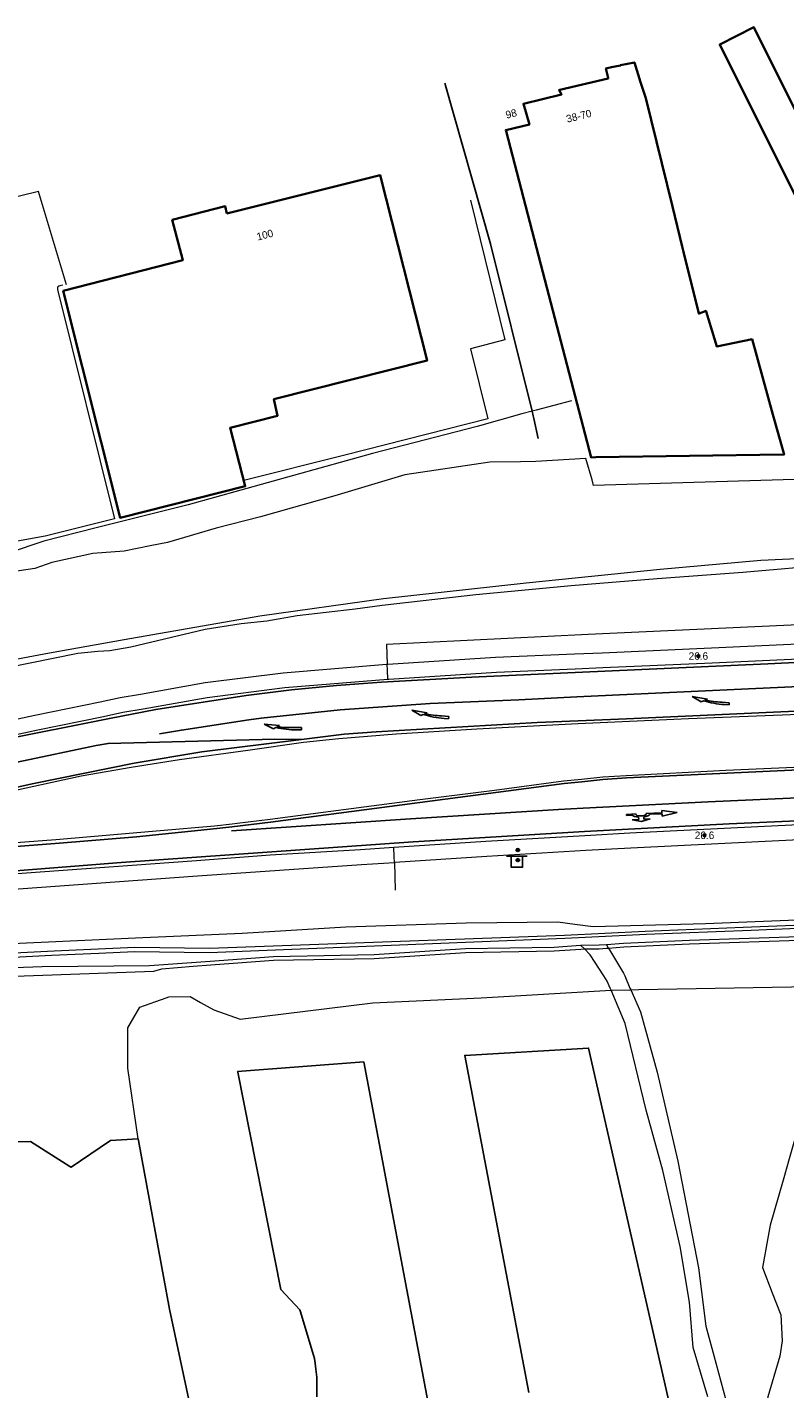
# Model space of a CAD drawing. Header units: metres. Extents: x 169249 to 194689, y 406250 to 412203.
# Tile 52 of 256: x 171207 to 171308, y 406529 to 406711. Entities that reach past the tile are written whole.
import ezdxf
from ezdxf.enums import TextEntityAlignment as Align

# ---------------------------------------------------------------- set-up
doc = ezdxf.new("R2010")
doc.units = ezdxf.units.M
doc.layers.get('0').update_dxf_attribs({"linetype": 'CONTINUOUS'})
for name, color, linetype, lineweight in [('BGT_NLCS_N264$0$B-WE-GW-TALUD_KRUIN-G', 252, 'CONTINUOUS', 18), ('BGT_NLCS_N264$0$B-WE-GW-TALUD_TEEN-G', 252, 'CONTINUOUS', 18), ('BGT_NLCS_N264$0$B-WE-GW-WATERGANG_INSTEEK-G', 252, 'CONTINUOUS', 18), ('BGT_NLCS_N264$0$B-WE-GW-WATERGANG_SLOOT_BODEM-G', 252, 'CONTINUOUS', 18), ('BGT_NLCS_N264$0$B-WE-IE-TERREINAFSCHEIDING_KUNSTMATIG_HEKWERK-G', 252, 'BGT_NLCS_N264$0$IE-TERREINAFSCHEIDING-KUNSTMATIG', 18), ('BGT_NLCS_N264$0$B-WE-OG-TOPOGRAFIE_BEBOUWING-G', 252, 'CONTINUOUS', 35), ('BGT_NLCS_N264$0$B-WE-OG-TOPOGRAFIE_CULTUURSCHEIDING-G', 252, 'CONTINUOUS', 18), ('BGT_NLCS_N264$0$B-WE-OG-TOPOGRAFIE_WATER-GV', 252, 'CONTINUOUS', 18), ('BGT_NLCS_N264$0$B-WE-OG-TOPOGRAFIE_WEG_BERM-GV', 252, 'CONTINUOUS', 18), ('BGT_NLCS_N264$0$B-WE-OG-TOPOGRAFIE_WEG_VERHARD-G', 252, 'CONTINUOUS', 18), ('BGT_NLCS_N264$0$B-WE-VW-MARKERING_PIJL-S', 252, 'CONTINUOUS', 25), ('BGT_NLCS_N264$0$B-WE-VW-VERKEERSTEKEN_BORD-S', 252, 'CONTINUOUS', 25), ('X-XX-AL-REFERENTIE-G', 7, 'CONTINUOUS', 18)]:
    doc.layers.add(name, color=color, linetype=linetype, lineweight=lineweight)
for name, color, linetype in [('BGT_NLCS_N264$0$B-WE-IE-MEUBILAIR_WEGMEUBILAIR-S', 252, 'CONTINUOUS'), ('BGT_NLCS_N264$0$B-WE-IE-TERREINAFSCHEIDING_KUNSTMATIG_HEKWERK_RASTER-G', 252, 'CONTINUOUS'), ('BGT_NLCS_N264$0$B-WE-VW-MARKERING-G', 252, 'CONTINUOUS'), ('BGT_NLCS_N264$0$B-WE-VW-VERKEERSTEKEN_DRAAGCONSTRUCTIE-S', 252, 'CONTINUOUS'), ('BGT_NLCS_N264$0$Label_Nummeraanduidingreeks', 252, 'CONTINUOUS'), ('BGT_NLCS_N264$0$Label_Puntobject', 252, 'CONTINUOUS')]:
    doc.layers.add(name, color=color, linetype=linetype)
doc.styles.add('BGT_NLCS_N264$0$STANDARD', font='txt')
doc.linetypes.add('BGT_NLCS_N264$0$IE-TERREINAFSCHEIDING-KUNSTMATIG', pattern='A,4,[82,NLCS.SHX,S=0.75,R=90,X=0,Y=0],4,-2', length=10)

# ---------------------------------------------------------------- blocks, each defined once
blk = doc.blocks.new('BGT_NLCS_N264$0$SVW-VERKEERSTEKEN_BORD_ANWB-SO')
blk.add_line((-1.375, 0), (1.375, 0))
at = {"flags": 128}
blk.add_lwpolyline([(-0.75, 0), (-0.75, -1.5), (0.75, -1.5), (0.75, 0)], close=True, dxfattribs=at)
blk = doc.blocks.new('BGT_NLCS_N264$0$B-SVW-MARKERING_PIJL_VERDRIJF_RE_5.0')
for p, q in [((0, 0.15), (0.6, 0.15)), ((0, -0.15), (0, 0.15)), ((0, -0.15), (0.96, -0.15)), ((2.92, -0.46), (3.27, -0.28)), ((5, -0.66), (2.92, -0.46)), ((3.75, -0.04), (3.43, -0.2)), ((5, -0.66), (3.75, -0.04))]:
    blk.add_line(p, q)
for centre, radius, start, end in [((0.61, -11.39), 11.54, 75.8527, 90.0468), ((0.99, -20.17), 20.02, 83.4664, 90.0916)]:
    blk.add_arc(centre, radius, start, end)
blk = doc.blocks.new('BGT_NLCS_N264$0$B-SVW-MARKERING_PIJL_ROTONDE_RD_RA_6.80')
for p, q in [((0, 0.07), (1.29, 0.07)), ((0, -0.07), (0, 0.07)), ((2.61, 0.07), (4.75, 0.07)), ((4.75, 0.37), (4.75, 0.07)), ((6.8, 0), (4.75, 0.37)), ((0, -0.07), (0.77, -0.07)), ((1.95, -0.98), (0.75, -0.68)), ((0.75, -0.68), (1.6, -0.68)), ((1.6, -0.68), (1.6, -0.36)), ((3.15, -0.68), (1.95, -0.98)), ((2.3, -0.68), (2.3, -0.36)), ((2.3, -0.68), (3.15, -0.68)), ((3.13, -0.07), (4.75, -0.07)), ((4.75, -0.38), (6.8, 0)), ((4.75, -0.07), (4.75, -0.38))]:
    blk.add_line(p, q)
for major_axis, ratio, start_param, end_param in [((-0.7, 0), 0.321429, 5.943348, 9.764615), ((-1.2, 0), 0.3125, 6.484543, 7.558013), ((-1.2, 0), 0.3125, 8.14995, 9.22342)]:
    blk.add_ellipse((1.95, 0), major_axis=major_axis, ratio=ratio, start_param=start_param, end_param=end_param)
blk = doc.blocks.new('BGT_NLCS_N264$0$SIE-WEG_PAAL_ALGEMEEN_TYPE_02-SO')
at = {"ltscale": 0.5}
h = blk.add_hatch(color=256, dxfattribs=at)
h.paths.add_polyline_path([(0, 0), (0.1875, 0, 0.41421356), (0, 0.1875)])
h.paths.add_polyline_path([(0, -0.1875), (0, 0), (-0.1875, 0, 0.41421356)])
for p, q in [((-0.1875, 0), (0.1875, 0)), ((0, -0.1875), (0, 0.1875))]:
    blk.add_line(p, q, dxfattribs=at)
blk.add_circle((0, 0), 0.1875, dxfattribs=at)
blk = doc.blocks.new('BGT_NLCS_N264$0$SIE-WEG_VERKEERSBORD_PAAL-SO')
blk.add_line((-0.3, 0), (0.3, 0))
for radius in [0.2, 0.0745]:
    blk.add_circle((0, 0), radius)
blk = doc.blocks.new('BGT_NLCS_N264')
at = {"layer": 'BGT_NLCS_N264$0$B-WE-GW-TALUD_KRUIN-G'}
for points in [[(171284.91, 406587.81, 14.2), (171286.92, 406584.43, 14.38), (171287.07, 406584.08, 14.38), (171287.78, 406582.46, 14.38), (171287.88, 406582.23, 14.38)], [(171287.88, 406582.23, 14.38), (171289.17, 406579.28, 14.38), (171291.42, 406571.21, 14.49), (171294.18, 406559.33, 14.51), (171296.95, 406545.08, 14.52), (171297.9, 406537.3, 14.61), (171298.99, 406533.35, 14.67), (171300.55, 406527.56, 14.65)]]:
    blk.add_polyline3d(points, dxfattribs=at)
at = {"layer": 'BGT_NLCS_N264$0$B-WE-GW-TALUD_TEEN-G'}
for points in [[(171285.25, 406582.16, 13.81), (171285.13, 406582.46, 13.81), (171284.73, 406583.4, 13.8), (171284.27, 406584.11, 13.82), (171282.48, 406586.89, 13.87), (171281.68, 406587.68, 13.85)], [(171298.18, 406527.84, 14.16), (171296.24, 406534.43, 14.18), (171295.75, 406540.49, 14.06), (171294.47, 406547.93, 13.87), (171292.16, 406558.1, 13.79), (171289.95, 406566.16, 13.8), (171287.14, 406577.72, 13.82), (171285.25, 406582.16, 13.81)]]:
    blk.add_polyline3d(points, dxfattribs=at)
at = {"layer": 'BGT_NLCS_N264$0$B-WE-GW-WATERGANG_INSTEEK-G'}
for points in [[(171279.97, 406660.91, 14.88), (171275.23, 406659.69, 14.85), (171274.7, 406659.55, 14.85)], [(171274.7, 406659.55, 14.85), (171273.33, 406659.2, 14.84), (171267.38, 406657.47, 14.73), (171253.39, 406653.9, 14.6), (171228.75, 406647.04, 14.83), (171216.46, 406643.93, 14.72), (171209.44, 406642.15, 14.66), (171204.83, 406640.6, 14.27)]]:
    blk.add_polyline3d(points, dxfattribs=at)
at = {"layer": 'BGT_NLCS_N264$0$B-WE-GW-WATERGANG_SLOOT_BODEM-G'}
for points in [[(171202.83, 406625.89, 13.21), (171210.19, 406627.23, 13.21), (171220.17, 406629.05, 13.21), (171238.33, 406632.17, 13.26), (171254.83, 406634.49, 13.26), (171273.9, 406636.62, 13.15), (171291.83, 406638.43, 13.25), (171305.26, 406639.63, 13.39), (171323.55, 406640.47, 13.24)], [(171311.24, 406650.47, 13.47), (171282.92, 406649.62, 13.47), (171282.71, 406650.35, 13.47), (171281.88, 406653.21, 13.46), (171277.43, 406652.94, 13.41), (171275.19, 406652.81, 13.39), (171273.15, 406652.76, 13.4), (171269.03, 406652.72, 13.4), (171257.71, 406651.03, 13.41), (171248.36, 406648.23, 13.42), (171238.4, 406645.4, 13.39), (171232.5, 406643.89, 13.29), (171226, 406641.99, 13.31), (171223.64, 406641.56, 13.29), (171220.2, 406640.85, 13.27), (171216, 406640.53, 13.28), (171210.5, 406639.3, 13.32), (171208.23, 406638.52, 13.32), (171201.91, 406637.58, 13.33)]]:
    blk.add_polyline3d(points, dxfattribs=at)
at = {"layer": 'BGT_NLCS_N264$0$B-WE-IE-TERREINAFSCHEIDING_KUNSTMATIG_HEKWERK-G'}
blk.add_polyline3d([(171212.48, 406676.41, 15.17), (171208.76, 406688.9, 15.17), (171189.45, 406684.16, 14.72)], dxfattribs=at)
at = {"layer": 'BGT_NLCS_N264$0$B-WE-IE-TERREINAFSCHEIDING_KUNSTMATIG_HEKWERK_RASTER-G'}
for points in [[(171274.7, 406659.55, 15.3), (171269.16, 406681.9, 15.25), (171263.06, 406703.36, 15.17)], [(171275.52, 406655.87, 14.32), (171274.93, 406658.55, 15.19), (171274.85, 406658.92, 15.3), (171274.7, 406659.55, 15.3)], [(171222.08, 406562.33, 14.02), (171222.12, 406562.07, 14.02), (171226.23, 406539.57, 14.09), (171229.94, 406522.25, 14.18)], [(171245.95, 406527.85, 14.18), (171245.92, 406530.47, 14.18), (171245.8, 406531.52, 14.18), (171245.71, 406532.34, 14.18), (171245.64, 406532.96, 14.18), (171245.37, 406533.86, 14.19), (171243.72, 406539.35, 14.21), (171243.68, 406539.48, 14.21), (171241.13, 406542.19, 14.05), (171235.36, 406571.22, 14.25), (171235.34, 406571.33, 14.25), (171252.2, 406572.6, 14.34), (171260.88, 406526.56, 14.18)], [(171274.27, 406528.43, 14.52), (171265.69, 406573.46, 13.97), (171282.24, 406574.45, 14.1), (171293.71, 406523.92, 14.47)], [(171201.81, 406561.88, 14.41), (171207.69, 406561.97, 14.15), (171212.94, 406558.63, 14.17), (171213.12, 406558.51, 14.17), (171218.25, 406562.02, 14.02), (171218.36, 406562.09, 14.02), (171222.08, 406562.33, 14.02)]]:
    blk.add_polyline3d(points, dxfattribs=at)
at = {"layer": 'BGT_NLCS_N264$0$B-WE-OG-TOPOGRAFIE_BEBOUWING-G'}
for points in [[(171362.52, 406672.36, 18.25), (171362.61, 406669.64, 18.24), (171362.7, 406666.87, 18.24), (171362.7, 406666.85, 18.24), (171342.8, 406666.14, 18.24), (171341.73, 406666.1, 18.24), (171321.32, 406665.36, 18.24), (171315.94, 406676.14, 18.24), (171299.77, 406708.54, 18.22), (171304.33, 406710.83, 18.22), (171304.34, 406710.83, 18.22), (171313.59, 406692.25, 18.22), (171320.48, 406678.41, 18.22), (171323.45, 406672.45, 18.22), (171323.47, 406672.45, 18.22), (171362.32, 406673.84, 18.18)], [(171276.13, 406678.12, 24.35), (171271.22, 406696.94, 23.02), (171271.18, 406697.09, 23.01), (171274.33, 406697.85, 23.07), (171273.54, 406700.6, 23.05), (171278.63, 406701.86, 23.08), (171278.48, 406702.11, 23.09), (171278.3, 406702.43, 23.1), (171278.39, 406702.45, 23.14), (171284.86, 406704, 25.98), (171284.85, 406704.06, 25.98), (171284.56, 406705.33, 25.98), (171285.33, 406705.49, 25.98), (171286.52, 406705.74, 25.98), (171286.53, 406705.75, 25.98), (171288.37, 406706.14, 25.98), (171289.2, 406703.5, 24.27), (171289.89, 406701.34, 22.87), (171293.45, 406686.88, 26.96), (171294.76, 406681.56, 28.46), (171294.94, 406680.84, 28.67), (171296.97, 406672.58, 31.01), (171297.03, 406672.6, 31), (171297.94, 406672.94, 30.97), (171297.97, 406672.84, 30.93), (171299.07, 406669.21, 29.69), (171299.39, 406668.18, 29.34), (171299.39, 406668.17, 29.33), (171304.09, 406669.14, 26.47), (171306.89, 406659.08, 26.22), (171308.38, 406653.73, 26.09), (171308.25, 406653.73, 26.09), (171283.21, 406653.37, 26.09), (171282.58, 406653.36, 26.09), (171276.13, 406678.12, 24.35)], [(171233.92, 406685.96, 21.44), (171233.69, 406686.91, 21.5), (171226.62, 406685.12, 19.66), (171228.02, 406679.69, 19.6), (171212.04, 406675.6, 19.57), (171219.64, 406645.29, 19.58), (171236.37, 406649.51, 19.6), (171234.35, 406657.32, 19.62), (171240.68, 406658.93, 21.44), (171240.2, 406661.12, 21.02), (171260.66, 406666.29, 21.1), (171254.39, 406691.09, 21.16), (171233.92, 406685.96, 21.44)]]:
    blk.add_polyline3d(points, dxfattribs=at)
at = {"layer": 'BGT_NLCS_N264$0$B-WE-OG-TOPOGRAFIE_CULTUURSCHEIDING-G'}
for points in [[(171222.08, 406562.33, 14.02), (171220.7, 406571.75, 14.04), (171220.68, 406577.16, 14.02), (171222.28, 406579.92, 13.88), (171225.8, 406581.15, 13.98), (171226.15, 406581.27, 13.99), (171228.99, 406581.31, 13.96), (171230.4, 406580.53, 13.95), (171232.18, 406579.53, 13.94), (171235.71, 406578.29, 14.15), (171253.42, 406580.5, 14.15), (171267.88, 406581.14, 14.12), (171285.25, 406582.16, 14.07)], [(171285.25, 406582.16, 14.07), (171285.42, 406582.17, 14.07), (171287.88, 406582.23, 14.57)], [(171287.88, 406582.23, 14.57), (171288.94, 406582.25, 14.79), (171314.43, 406582.7, 15.11), (171315.14, 406581.99, 15.09), (171315.04, 406580.52, 15.08), (171313.91, 406576.58, 15.08), (171313.86, 406576.41, 15.08), (171309.14, 406559.97, 15.09), (171308.23, 406556.78, 15.09), (171306.51, 406550.79, 15.09), (171305.48, 406545.14, 15.08), (171306.77, 406541.73, 15.11), (171307.93, 406538.78, 15.11), (171308.11, 406535.32, 15.16), (171307.82, 406533.26, 15.19), (171306.2, 406527.85, 15.03), (171305.67, 406524.94, 14.93)]]:
    blk.add_polyline3d(points, dxfattribs=at)
at = {"layer": 'BGT_NLCS_N264$0$B-WE-OG-TOPOGRAFIE_WATER-GV'}
for points in [[(171204.54, 406625.31, 14.03), (171214, 406627.2, 14.09), (171216.69, 406627.48, 14.05), (171218.26, 406627.55, 14.05), (171221.08, 406628.07, 14.06), (171231.02, 406630.39, 14.18), (171235.83, 406631.16, 14.21), (171239.24, 406631.52, 14.25), (171243.29, 406632.23, 14.34), (171251.05, 406633.12, 14.35), (171254.67, 406633.61, 14.36), (171267.19, 406635.06, 14.36), (171279.94, 406636.26, 14.47), (171291.39, 406637.16, 14.65), (171302.88, 406638.04, 14.76), (171315.11, 406639.1, 14.85), (171320.16, 406639.22, 14.86), (171336.5, 406639.69, 14.97), (171351.57, 406640.35, 15.19), (171361.62, 406640.61, 15.47), (171364.82, 406640.7, 15.57), (171365.14, 406640.7, 15.58)], [(171284.62, 406588.29, 14.17), (171286.93, 406588.46, 14.34), (171295.73, 406588.87, 14.56), (171311.7, 406589.4, 14.63)], [(171313.37, 406591.67, 14.5), (171297.87, 406591.02, 14.4), (171282.87, 406590.63, 14.38), (171280.39, 406590.95, 14.34), (171278.15, 406591.27, 14.3), (171265.89, 406591.14, 14.26), (171249.82, 406590.6, 14.18), (171235.94, 406589.76, 14.14), (171222.67, 406589.15, 14.1), (171195.45, 406587.91, 14.02)], [(171201.89, 406586.98, 13.28), (171210.85, 406587.43, 13.52), (171221.6, 406587.91, 13.42), (171231.57, 406587.77, 13.14), (171279.04, 406589.53, 13.78), (171289.83, 406590.05, 14.05), (171302.89, 406590.58, 14.14), (171315.34, 406591.08, 14.12)], [(171317.39, 406590.72, 14.01), (171303.96, 406590.16, 14.03), (171289.92, 406589.62, 13.96), (171279.08, 406589.06, 13.79), (171231.55, 406587.17, 13.18), (171221.59, 406587.29, 13.42), (171216.8, 406587.09, 13.42), (171210.48, 406586.8, 13.56), (171201.11, 406586.33, 13.46)], [(171163.77, 406583.47, 13.84), (171163.77, 406583.55, 13.84), (171163.96, 406583.73, 13.84), (171164.21, 406583.89, 13.84), (171164.54, 406584.01, 13.86), (171184.19, 406584.46, 14.08), (171209.25, 406585.34, 14.19), (171223.56, 406585.47, 13.98), (171231.68, 406586.07, 13.95), (171240.13, 406586.68, 13.98), (171253.58, 406586.93, 13.94), (171265.8, 406587.73, 13.76), (171277.63, 406587.94, 13.8), (171281.18, 406588.17, 13.84)], [(171281.18, 406588.17, 13.84), (171283.66, 406588.22, 14.1), (171284.62, 406588.29, 14.17)]]:
    blk.add_polyline3d(points, dxfattribs=at)
at = {"layer": 'BGT_NLCS_N264$0$B-WE-OG-TOPOGRAFIE_WEG_BERM-GV'}
for p, q in [((171256.3, 406599.24, 14.63), (171256.41, 406595.52, 14.53)), ((171281.68, 406587.68, 13.85), (171281.18, 406588.17, 13.84)), ((171284.91, 406587.81, 14.2), (171284.62, 406588.29, 14.17))]:
    blk.add_line(p, q, dxfattribs=at)
for points in [[(171365.05, 406635.45, 15.79), (171357.3, 406633.94, 15.65), (171339.79, 406632.43, 15.5), (171319.95, 406631.43, 15.31), (171282.19, 406629.7, 14.88), (171255.24, 406628.38, 14.62), (171255.35, 406625.73, 14.6)], [(171255.35, 406625.73, 14.6), (171255.42, 406625.74, 14.6), (171269.83, 406626.68, 14.66), (171280.35, 406627.12, 14.78), (171284.07, 406627.27, 14.82), (171298.69, 406627.91, 14.96), (171320.81, 406628.92, 15.24), (171336.48, 406629.69, 15.43), (171341.77, 406630.05, 15.47), (171348.51, 406630.52, 15.49), (171355.36, 406631.09, 15.6), (171357.44, 406631.29, 15.62), (171357.64, 406629.42, 15.62)], [(171255.43, 406623.73, 14.6), (171255.57, 406623.74, 14.6), (171269.94, 406624.68, 14.66), (171280.44, 406625.12, 14.78), (171284.16, 406625.28, 14.82), (171298.78, 406625.91, 14.96), (171320.9, 406626.92, 15.24), (171336.6, 406627.7, 15.43), (171341.91, 406628.05, 15.47), (171348.66, 406628.53, 15.49), (171355.54, 406629.1, 15.6), (171357.65, 406629.3, 15.62)], [(171159.52, 406608.61, 14.13), (171160.92, 406608.87, 14.13), (171167.95, 406610.42, 14.14), (171177.03, 406612.21, 14.14), (171187.01, 406614.29, 14.12), (171190.6, 406615.09, 14.13), (171193.47, 406615.73, 14.14), (171197.24, 406616.57, 14.15), (171208.25, 406618.93, 14.16), (171217, 406620.7, 14.2), (171219.64, 406621.27, 14.23), (171222.38, 406621.73, 14.25), (171230.99, 406623.28, 14.35), (171241.44, 406624.59, 14.44), (171255.26, 406625.73, 14.6), (171255.35, 406625.73, 14.6)], [(171255.43, 406623.73, 14.6), (171255.38, 406624.93, 14.55), (171255.35, 406625.73, 14.6)], [(171159.79, 406606.62, 14.13), (171161.32, 406606.91, 14.13), (171168.36, 406608.46, 14.14), (171177.43, 406610.25, 14.14), (171187.43, 406612.34, 14.12), (171191.04, 406613.14, 14.13), (171193.9, 406613.78, 14.14), (171197.67, 406614.61, 14.15), (171208.66, 406616.97, 14.16), (171217.41, 406618.74, 14.2), (171220.01, 406619.3, 14.23), (171222.72, 406619.76, 14.25), (171231.29, 406621.3, 14.35), (171241.64, 406622.6, 14.44), (171255.43, 406623.73, 14.6)], [(171358.12, 406621.09, 15.76), (171343.41, 406620.43, 15.61), (171325.65, 406619.72, 15.41), (171310.37, 406619.01, 15.21), (171295.58, 406618.41, 15.06), (171280.87, 406617.76, 14.87), (171279.98, 406617.72, 14.86), (171267.31, 406617.07, 14.8), (171256.52, 406616.4, 14.73), (171248.86, 406615.78, 14.68), (171244.16, 406615.27, 14.6), (171236.71, 406614.21, 14.56), (171227.56, 406612.95, 14.44), (171221.14, 406611.93, 14.38), (171214.44, 406610.79, 14.32), (171202.76, 406608.24, 14.3), (171192.84, 406606.11, 14.28)], [(171193.28, 406600.97, 14.19), (171211.04, 406602.3, 14.23), (171224.98, 406603.5, 14.35), (171232.27, 406604.13, 14.48), (171234.61, 406604.4, 14.52), (171235.31, 406604.48, 14.53), (171239.7, 406605.02, 14.58), (171246.76, 406605.94, 14.68), (171259.7, 406607.67, 14.74), (171269.68, 406608.91, 14.82), (171278.89, 406610.13, 14.89), (171281.31, 406610.38, 14.92), (171284.16, 406610.66, 14.95), (171287.29, 406610.85, 15.03), (171300.6, 406611.57, 15.18), (171317.76, 406612.33, 15.31), (171331.45, 406613.01, 15.46), (171344.79, 406613.59, 15.64), (171358.29, 406614.06, 15.8)], [(171358.66, 406606.64, 15.65), (171341.06, 406605.78, 15.44), (171333.17, 406605.41, 15.43), (171325.76, 406605.03, 15.22), (171304.85, 406604, 15.11), (171287.77, 406603.17, 14.92), (171281.75, 406602.82, 14.86), (171268.51, 406602.05, 14.71), (171256.24, 406601.24, 14.63)], [(171358.69, 406606.28, 15.69), (171358.71, 406604.64, 15.65), (171341.16, 406603.78, 15.44), (171325.85, 406603.04, 15.22), (171304.95, 406602, 15.11), (171287.88, 406601.17, 14.92), (171281.87, 406600.82, 14.86), (171268.64, 406600.05, 14.71), (171256.37, 406599.24, 14.63), (171256.3, 406599.24, 14.63)], [(171256.24, 406601.24, 14.63), (171251.75, 406600.94, 14.6), (171239.71, 406600.22, 14.48), (171229.86, 406599.44, 14.31), (171203.41, 406597.55, 14.14), (171192.76, 406596.7, 14.13), (171178.49, 406595.54, 14.11)], [(171256.3, 406599.24, 14.63), (171256.27, 406600.04, 14.58), (171256.24, 406601.24, 14.63)], [(171178.73, 406593.56, 14.11), (171192.92, 406594.7, 14.13), (171203.56, 406595.56, 14.14), (171230, 406597.45, 14.31), (171251.88, 406598.95, 14.6), (171256.3, 406599.24, 14.63)], [(171284.91, 406587.81, 14.2), (171286.96, 406587.96, 14.34), (171295.75, 406588.37, 14.56), (171311.72, 406588.9, 14.63), (171322.37, 406589.46, 14.61), (171329.6, 406589.83, 14.59), (171346.7, 406590.45, 14.81), (171382.07, 406591.48, 15.79), (171388.04, 406591.65, 15.95)], [(171163.77, 406583.47, 13.84), (171164.63, 406583.51, 13.86), (171165.03, 406582.48, 13.99), (171183.31, 406583.25, 14.13), (171224.15, 406584.71, 14.04), (171225.23, 406585.04, 13.96), (171229.41, 406585.38, 13.96), (171231.75, 406585.58, 13.95), (171240.15, 406586.18, 13.98), (171253.61, 406586.43, 13.94), (171265.82, 406587.23, 13.76), (171277.65, 406587.44, 13.8), (171281.2, 406587.67, 13.84), (171281.68, 406587.68, 13.85)], [(171281.68, 406587.68, 13.85), (171283.68, 406587.72, 14.1), (171284.66, 406587.79, 14.17), (171284.91, 406587.81, 14.2)]]:
    blk.add_polyline3d(points, dxfattribs=at)
at = {"layer": 'BGT_NLCS_N264$0$B-WE-OG-TOPOGRAFIE_WEG_VERHARD-G'}
for points in [[(171266.46, 406687.74, 15.07), (171271.07, 406669.09, 15.05), (171266.46, 406667.88, 15.06), (171268.8, 406658.52, 14.93), (171249.69, 406653.67, 14.91), (171236.17, 406650.28, 15.15)], [(171212, 406676.39, 14.89), (171211.6, 406676.29, 14.92), (171211.46, 406676.24, 14.93), (171211.34, 406676.15, 14.93), (171211.28, 406676.02, 14.93), (171211.27, 406675.8, 14.94), (171218.88, 406645.14, 15.05), (171209.62, 406642.84, 15.04), (171195.76, 406640.34, 14.54), (171189.45, 406684.16, 14.68)]]:
    blk.add_polyline3d(points, dxfattribs=at)
at = {"layer": 'BGT_NLCS_N264$0$B-WE-VW-MARKERING-G', "linetype": 'Continuous'}
for points in [[(171357.82, 406628.97, 15.65), (171357.67, 406628.95, 15.65), (171351.67, 406628.33, 15.58), (171345.56, 406627.81, 15.55), (171339.34, 406627.39, 15.5), (171306.18, 406625.78, 15.18), (171280.46, 406624.61, 14.86), (171266.66, 406623.99, 14.72), (171254.57, 406623.33, 14.61), (171248.57, 406622.88, 14.62), (171242.54, 406622.29, 14.55), (171236.5, 406621.55, 14.48), (171224.4, 406619.66, 14.32), (171218.21, 406618.49, 14.27), (171203.2, 406615.47, 14.22)], [(171224.89, 406616.41, 14.42), (171227.84, 406616.92, 14.49), (171236.83, 406618.31, 14.56), (171238.51, 406618.54, 14.59), (171249.06, 406619.63, 14.66), (171261.09, 406620.49, 14.73), (171272.92, 406620.98, 14.82), (171280.66, 406621.35, 14.92), (171296.88, 406622.14, 15.13), (171320.98, 406623.24, 15.35), (171337.94, 406624.1, 15.49)], [(171234.55, 406603.45, 14.51), (171258.45, 406605.07, 14.82), (171278.23, 406606.32, 14.9), (171281.54, 406606.49, 14.94), (171298.22, 406607.35, 15.16), (171326.11, 406608.59, 15.38), (171347.02, 406609.38, 15.65)], [(170827.74, 406566, 13.24), (170871.64, 406569.84, 13.43), (170884.56, 406570.96, 13.4), (170889.2, 406571.36, 13.38), (170898.13, 406572.13, 13.44), (170982.5, 406579.43, 13.79), (170998.11, 406580.75, 13.83), (171030.24, 406583.55, 13.87), (171047.81, 406585.05, 14.04), (171057.26, 406585.86, 14.12), (171081.19, 406587.92, 14.13), (171097.88, 406589.25, 14.16), (171139.73, 406592.76, 14.21), (171140.97, 406592.87, 14.21), (171192.42, 406597.07, 14.18), (171192.71, 406597.09, 14.18), (171219.8, 406599.24, 14.28), (171258.79, 406601.99, 14.74), (171281.72, 406603.37, 14.89), (171301.04, 406604.39, 15.02), (171331.28, 406605.75, 15.43), (171358.64, 406606.92, 15.69), (171358.83, 406606.93, 15.69)]]:
    blk.add_polyline3d(points, dxfattribs=at)
at = {"layer": 'BGT_NLCS_N264$0$B-WE-VW-MARKERING-G'}
for points in [[(171140.52, 406596.07, 14.18), (171151.36, 406597.02, 14.17), (171192.38, 406600.33, 14.24), (171211.54, 406601.83, 14.23), (171221.85, 406602.68, 14.3), (171232.58, 406603.78, 14.45), (171234.59, 406604.02, 14.49), (171239.76, 406604.62, 14.6), (171278.97, 406609.79, 14.91), (171281.33, 406610.03, 14.92), (171284.17, 406610.32, 14.93), (171287.3, 406610.54, 15), (171358.3, 406613.86, 15.81), (171366.73, 406614.24, 15.88), (171383.09, 406614.94, 16.18), (171383.06, 406615.16, 16.18), (171382.9, 406616.32, 16.17), (171382.84, 406617.43, 16.16), (171382.87, 406618.86, 16.17), (171382.88, 406619.35, 16.18), (171383, 406620.65, 16.18), (171383.38, 406622.83, 16.16)], [(171383.38, 406622.83, 16.16), (171366.42, 406622.03, 15.84), (171358.09, 406621.65, 15.76), (171287.32, 406618.42, 14.98), (171280.85, 406618.15, 14.94), (171275.36, 406617.93, 14.91), (171253.86, 406616.7, 14.75), (171249.6, 406616.36, 14.68), (171243.87, 406615.68, 14.62)], [(171157.66, 406602.57, 14.17), (171162.41, 406603.58, 14.2), (171168.22, 406604.73, 14.23), (171174.89, 406605.96, 14.25), (171180.82, 406607.2, 14.25), (171187.58, 406608.62, 14.24), (171191.42, 406609.47, 14.24), (171193.19, 406609.86, 14.24), (171205.88, 406612.65, 14.29), (171216.43, 406614.85, 14.34), (171218.03, 406615.15, 14.35), (171240.3, 406615.7, 14.61), (171243.87, 406615.68, 14.62)], [(171243.87, 406615.68, 14.62), (171230.55, 406614.02, 14.48), (171221.54, 406612.51, 14.41), (171208.11, 406609.77, 14.35), (171193.79, 406606.65, 14.3), (171191.75, 406606.32, 14.29), (171189.87, 406606.07, 14.29), (171170.03, 406604.12, 14.27), (171164.42, 406603.51, 14.2), (171157.66, 406602.57, 14.17)]]:
    blk.add_polyline3d(points, dxfattribs=at)
at = {"layer": 'BGT_NLCS_N264$0$B-WE-IE-MEUBILAIR_WEGMEUBILAIR-S', "color": 7}
for p in [(171296.92, 406626.82, 15.04), (171297.74, 406602.87, 14.84)]:
    blk.add_blockref('BGT_NLCS_N264$0$SIE-WEG_PAAL_ALGEMEEN_TYPE_02-SO', p, dxfattribs=at)
at = {"layer": 'BGT_NLCS_N264$0$B-WE-VW-MARKERING_PIJL-S', "color": 7}
for name, p, rotation in [('BGT_NLCS_N264$0$B-SVW-MARKERING_PIJL_VERDRIJF_RE_5.0', (171301.02, 406620.44, 15.2), 176.4451113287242), ('BGT_NLCS_N264$0$B-SVW-MARKERING_PIJL_VERDRIJF_RE_5.0', (171263.56, 406618.6, 14.82), 176.2164097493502), ('BGT_NLCS_N264$0$B-SVW-MARKERING_PIJL_VERDRIJF_RE_5.0', (171243.88, 406617.11, 14.64), 180.5156480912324), ('BGT_NLCS_N264$0$B-SVW-MARKERING_PIJL_ROTONDE_RD_RA_6.80', (171287.31, 406605.59, 14.95), 2.810862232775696)]:
    blk.add_blockref(name, p, dxfattribs=dict(at, rotation=rotation))
at = {"layer": 'BGT_NLCS_N264$0$B-WE-VW-VERKEERSTEKEN_BORD-S', "color": 7}
blk.add_blockref('BGT_NLCS_N264$0$SVW-VERKEERSTEKEN_BORD_ANWB-SO', (171272.67, 406600.1, 14.72), dxfattribs=at)
at = {"layer": 'BGT_NLCS_N264$0$B-WE-VW-VERKEERSTEKEN_DRAAGCONSTRUCTIE-S', "color": 7}
for p in [(171272.79, 406600.9, 14.72), (171272.79, 406599.56, 14.72)]:
    blk.add_blockref('BGT_NLCS_N264$0$SIE-WEG_VERKEERSBORD_PAAL-SO', p, dxfattribs=at)
at = {"layer": 'BGT_NLCS_N264$0$Label_Nummeraanduidingreeks', "color": 7, "lineweight": 18, "style": 'BGT_NLCS_N264$0$STANDARD'}
for s, rotation, p in [('98', 14, (171271.9, 406699.28)), ('38-70', 13.9, (171280.94, 406698.97)), ('100', 14.1, (171238.99, 406683.09))]:
    blk.add_text(s, height=1, rotation=rotation, dxfattribs=at).set_placement(p, align=Align.MIDDLE)
at = {"layer": 'BGT_NLCS_N264$0$Label_Puntobject', "lineweight": 18, "style": 'BGT_NLCS_N264$0$STANDARD'}
for p in [(171296.92, 406626.82, 15.04), (171297.74, 406602.87, 14.84)]:
    blk.add_text('26.6', height=1, dxfattribs=at).set_placement(p, align=Align.MIDDLE)

msp = doc.modelspace()

# ---------------------------------------------------------------- block references
at = {"layer": 'X-XX-AL-REFERENTIE-G'}
msp.add_blockref('BGT_NLCS_N264', (0, 0), dxfattribs=at)

doc.saveas('drawing.dxf')
